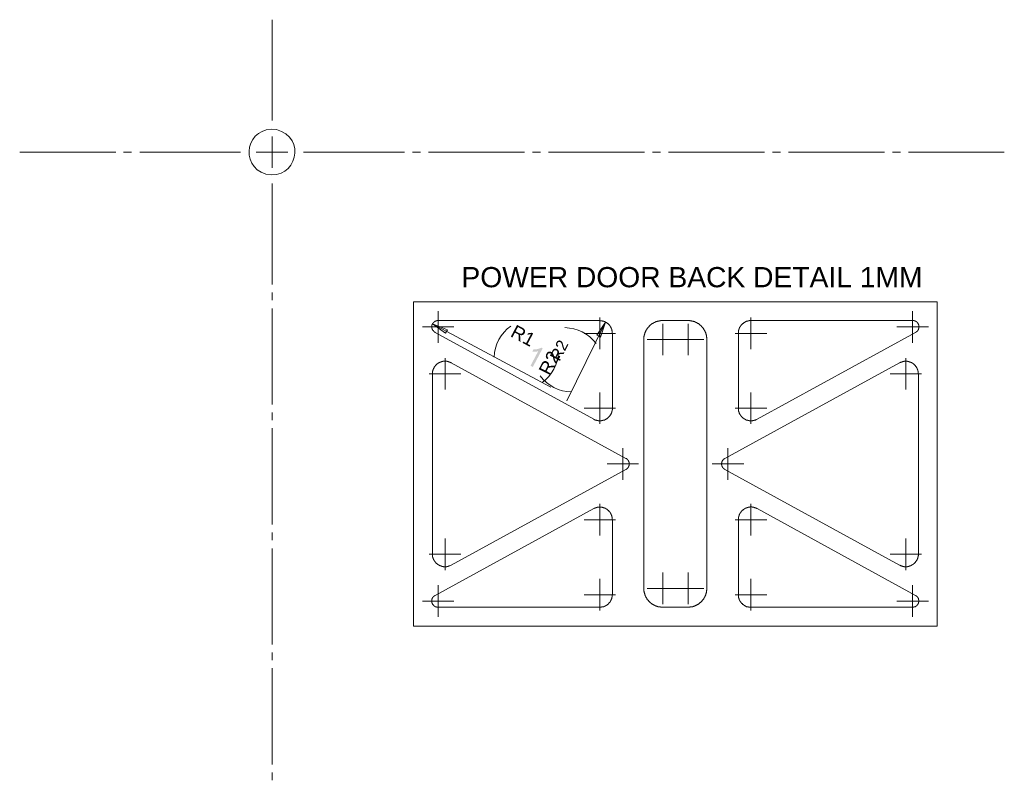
# Model space of a CAD drawing. Header units: millimetres. Extents: x 43 to 573, y 6 to 798.
# Tile 8 of 10: x 246 to 402, y 467 to 587. Entities that reach past the tile are written whole.
import ezdxf

# ---------------------------------------------------------------- set-up
doc = ezdxf.new("R2010")
doc.units = ezdxf.units.MM
doc.header["$MEASUREMENT"] = 0
doc.layers.get('0').update_dxf_attribs({"linetype": 'CONTINUOUS'})
doc.styles.add('Arial0', font='arial.ttf', dxfattribs={"height": 3.96})

msp = doc.modelspace()

# ---------------------------------------------------------------- hatches: boundary and pattern name
at = {"true_color": 0x000007}
h = msp.add_hatch(color=0, dxfattribs=at)
edge = h.paths.add_edge_path()
edge.add_line((326.99, 532.22), (326.63, 532.42))
edge.add_line((326.63, 532.42), (327.85, 534.72))
edge.add_spline(control_points=[(327.85, 534.72), (327.72, 534.68), (327.57, 534.65), (327.39, 534.65), (327.39, 534.65), (327.19, 534.65), (327.04, 534.65), (326.91, 534.67)], knot_values=[0, 0, 0, 0, 0.125, 0.125, 0.125, 0.125, 1, 1, 1, 1], degree=3, periodic=0)
edge.add_line((326.91, 534.67), (327.09, 535.02))
edge.add_spline(control_points=[(327.09, 535.02), (327.34, 535), (327.59, 535.03), (327.8, 535.08), (327.8, 535.08), (328.04, 535.13), (328.2, 535.21), (328.33, 535.3)], knot_values=[0, 0, 0, 0, 0.125, 0.125, 0.125, 0.125, 1, 1, 1, 1], degree=3, periodic=0)
edge.add_line((328.33, 535.3), (328.56, 535.18))
edge.add_line((328.56, 535.18), (326.99, 532.22))

# ---------------------------------------------------------------- linework, layer by layer
at = {"color": 0, "linetype": 'Continuous', "lineweight": 20, "true_color": 0x000007}
for p, q in [((308.06, 491.05), (308.06, 542.59)), ((391.22, 542.59), (308.06, 542.59)), ((311.96, 538.59), (311.96, 541.09)), ((387.3, 538.59), (387.3, 541.09)), ((391.22, 542.59), (391.22, 491.05)), ((337.65, 539.58), (311.96, 539.58)), ((337.65, 537.56), (337.65, 540.06)), ((351.64, 539.58), (347.64, 539.58)), ((361.64, 537.56), (361.64, 540.06)), ((387.3, 539.58), (361.64, 539.58)), ((311.96, 538.59), (309.46, 538.59)), ((311.08, 539.05), (329.85, 529)), ((311.08, 539.05), (313.15, 537.6)), ((313.45, 538.14), (311.08, 539.05)), ((311.96, 538.59), (311.96, 536.06)), ((311.96, 538.59), (314.46, 538.59)), ((313.15, 537.6), (313.45, 538.14)), ((338.55, 539.35), (332.4, 526.86)), ((338.55, 539.35), (337.17, 537.25)), ((337.73, 536.98), (338.55, 539.35)), ((347.64, 536.57), (347.64, 539.07)), ((351.64, 536.57), (351.64, 539.07)), ((387.3, 538.59), (384.8, 538.59)), ((387.3, 538.59), (387.3, 536.06)), ((387.3, 538.59), (389.81, 538.59)), ((311.5, 537.7), (336.67, 523.92)), ((337.65, 537.56), (335.15, 537.56)), ((337.17, 537.25), (337.73, 536.98)), ((337.65, 537.56), (337.65, 535.07)), ((337.65, 537.56), (340.14, 537.56)), ((339.63, 525.67), (339.63, 537.56)), ((344.63, 536.57), (344.63, 497.07)), ((347.64, 536.57), (345.14, 536.57)), ((347.64, 536.57), (347.64, 534.07)), ((347.64, 536.57), (350.13, 536.57)), ((351.64, 536.57), (349.14, 536.57)), ((351.64, 536.57), (351.64, 534.07)), ((351.64, 536.57), (354.14, 536.57)), ((354.63, 497.07), (354.63, 536.57)), ((361.64, 537.56), (359.15, 537.56)), ((359.64, 537.56), (359.64, 525.67)), ((361.64, 537.56), (361.64, 535.07)), ((361.64, 537.56), (364.14, 537.56)), ((362.6, 523.92), (387.79, 537.7)), ((313.07, 531.13), (313.07, 533.63)), ((386.22, 531.13), (386.22, 533.63)), ((341.78, 517.68), (314.01, 532.88)), ((385.25, 532.88), (357.49, 517.68)), ((313.07, 531.13), (310.55, 531.13)), ((311.05, 531.13), (311.05, 502.51)), ((313.07, 531.13), (313.07, 528.63)), ((313.07, 531.13), (315.56, 531.13)), ((386.22, 531.13), (383.73, 531.13)), ((386.22, 531.13), (386.22, 528.63)), ((386.22, 531.13), (388.72, 531.13)), ((388.22, 502.51), (388.22, 531.13)), ((337.65, 525.67), (337.65, 528.17)), ((361.64, 525.67), (361.64, 528.17)), ((337.65, 525.67), (335.15, 525.67)), ((337.65, 525.67), (337.65, 523.17)), ((337.65, 525.67), (340.14, 525.67)), ((361.64, 525.67), (359.15, 525.67)), ((361.64, 525.67), (361.64, 523.17)), ((361.64, 525.67), (364.14, 525.67)), ((341.3, 516.82), (341.3, 519.32)), ((357.96, 516.82), (357.96, 519.32)), ((341.3, 516.82), (338.8, 516.82)), ((341.3, 516.82), (341.3, 514.32)), ((341.3, 516.82), (343.8, 516.82)), ((357.96, 516.82), (355.46, 516.82)), ((357.96, 516.82), (357.96, 514.32)), ((357.96, 516.82), (360.49, 516.82)), ((314.01, 500.74), (341.78, 515.93)), ((357.49, 515.93), (385.25, 500.74)), ((337.65, 507.97), (337.65, 510.47)), ((361.64, 507.97), (361.64, 510.47)), ((336.67, 509.73), (311.5, 495.95)), ((387.79, 495.95), (362.6, 509.73)), ((337.65, 507.97), (335.15, 507.97)), ((337.65, 507.97), (337.65, 505.48)), ((337.65, 507.97), (340.14, 507.97)), ((339.63, 496.05), (339.63, 507.97)), ((361.64, 507.97), (359.15, 507.97)), ((359.64, 507.97), (359.64, 496.05)), ((361.64, 507.97), (361.64, 505.48)), ((361.64, 507.97), (364.14, 507.97)), ((313.07, 502.51), (313.07, 505.01)), ((386.22, 502.51), (386.22, 505.01)), ((313.07, 502.51), (310.55, 502.51)), ((313.07, 502.51), (313.07, 499.98)), ((313.07, 502.51), (315.56, 502.51)), ((386.22, 502.51), (383.73, 502.51)), ((386.22, 502.51), (386.22, 499.98)), ((386.22, 502.51), (388.72, 502.51)), ((347.64, 497.07), (347.64, 499.57)), ((351.64, 497.07), (351.64, 499.57)), ((311.96, 495.06), (311.96, 497.55)), ((337.65, 496.05), (337.65, 498.58)), ((361.64, 496.05), (361.64, 498.58)), ((387.3, 495.06), (387.3, 497.55)), ((337.65, 496.05), (335.15, 496.05)), ((337.65, 496.05), (337.65, 493.55)), ((337.65, 496.05), (340.14, 496.05)), ((347.64, 497.07), (345.14, 497.07)), ((347.64, 497.07), (347.64, 494.58)), ((347.64, 497.07), (350.13, 497.07)), ((351.64, 497.07), (349.14, 497.07)), ((351.64, 497.07), (351.64, 494.58)), ((351.64, 497.07), (354.14, 497.07)), ((361.64, 496.05), (359.15, 496.05)), ((361.64, 496.05), (361.64, 493.55)), ((361.64, 496.05), (364.14, 496.05)), ((311.96, 495.06), (309.46, 495.06)), ((310.97, 495.2), (310.95, 495.2)), ((311.96, 495.06), (311.96, 492.56)), ((311.96, 495.06), (314.46, 495.06)), ((387.3, 495.06), (384.8, 495.06)), ((387.3, 495.06), (387.3, 492.56)), ((387.3, 495.06), (389.81, 495.06)), ((311.81, 494.08), (311.81, 494.06)), ((311.96, 494.06), (337.65, 494.06)), ((347.64, 494.06), (351.64, 494.06)), ((361.64, 494.06), (387.3, 494.06)), ((387.3, 494.06), (387.3, 494.08)), ((308.06, 491.05), (391.22, 491.05))]:
    msp.add_line(p, q, dxfattribs=at)
for points in [[(285.58, 571.34), (285.58, 587.36)], [(285.58, 566.34), (285.58, 568.84)], [(285.59, 566.34), (285.59, 568.84)], [(260.75, 566.34), (245.5, 566.34)], [(263.28, 566.34), (262.01, 566.34)], [(280.58, 566.34), (264.56, 566.34)], [(285.58, 566.34), (283.08, 566.34)], [(285.59, 566.34), (283.1, 566.34)], [(285.58, 566.34), (285.58, 563.84)], [(285.58, 566.34), (288.08, 566.34)], [(285.59, 566.34), (285.59, 563.84)], [(285.59, 566.34), (288.09, 566.34)], [(290.59, 566.34), (306.6, 566.34)], [(307.87, 566.34), (309.15, 566.34)], [(310.42, 566.34), (325.65, 566.34)], [(326.93, 566.34), (328.2, 566.34)], [(329.47, 566.34), (344.71, 566.34)], [(345.98, 566.34), (347.25, 566.34)], [(348.53, 566.34), (363.76, 566.34)], [(365.04, 566.34), (366.31, 566.34)], [(367.58, 566.34), (382.82, 566.34)], [(384.09, 566.34), (385.36, 566.34)], [(386.64, 566.34), (401.87, 566.34)], [(285.58, 561.35), (285.58, 545.34)], [(285.58, 544.06), (285.58, 542.81)], [(285.58, 541.53), (285.58, 526.28)], [(311.74, 539.58), (311.74, 539.56), (311.66, 539.56), (311.66, 539.53), (311.59, 539.53), (311.59, 539.51), (311.56, 539.51), (311.53, 539.5), (311.51, 539.5), (311.5, 539.48), (311.48, 539.48), (311.45, 539.45), (311.43, 539.45), (311.41, 539.43), (311.38, 539.43), (311.38, 539.42), (311.36, 539.42), (311.36, 539.38), (311.35, 539.38), (311.33, 539.37), (311.3, 539.35), (311.28, 539.35), (311.28, 539.33), (311.26, 539.33), (311.26, 539.3), (311.23, 539.3), (311.23, 539.28), (311.21, 539.28), (311.21, 539.27), (311.2, 539.27), (311.2, 539.23), (311.18, 539.22), (311.15, 539.2), (311.15, 539.18), (311.13, 539.18), (311.13, 539.15), (311.12, 539.15), (311.12, 539.13), (311.08, 539.12), (311.08, 539.1), (311.07, 539.07), (311.07, 539.05), (311.05, 539.03), (311.05, 539), (311.03, 538.99), (311.03, 538.95), (311, 538.95), (311, 538.89), (310.98, 538.89), (310.98, 538.8), (310.97, 538.8)], [(338.89, 539.12), (338.87, 539.13), (338.85, 539.15), (338.82, 539.15), (338.8, 539.18), (338.8, 539.2), (338.79, 539.2), (338.74, 539.23), (338.72, 539.23), (338.7, 539.27), (338.67, 539.28), (338.65, 539.28), (338.64, 539.3), (338.6, 539.3), (338.59, 539.33), (338.57, 539.33), (338.55, 539.35), (338.52, 539.35), (338.51, 539.37), (338.49, 539.37), (338.47, 539.38), (338.44, 539.38), (338.42, 539.42), (338.37, 539.42), (338.36, 539.43), (338.34, 539.43), (338.32, 539.45), (338.27, 539.45), (338.26, 539.48), (338.21, 539.48), (338.19, 539.5), (338.12, 539.5), (338.11, 539.51), (338.04, 539.51), (338.03, 539.53), (337.91, 539.53), (337.89, 539.56), (337.81, 539.56)], [(347.34, 539.58), (347.29, 539.58), (347.25, 539.56), (347.14, 539.56), (347.11, 539.53), (347.04, 539.53), (346.99, 539.51), (346.94, 539.51), (346.89, 539.5), (346.84, 539.5), (346.82, 539.48), (346.79, 539.48), (346.74, 539.45), (346.73, 539.45), (346.68, 539.43), (346.64, 539.43), (346.61, 539.42), (346.58, 539.42), (346.53, 539.38), (346.51, 539.37), (346.46, 539.37), (346.44, 539.35), (346.41, 539.33), (346.36, 539.33), (346.35, 539.3), (346.3, 539.28), (346.28, 539.27), (346.23, 539.27), (346.21, 539.23), (346.16, 539.22), (346.15, 539.2), (346.11, 539.18), (346.06, 539.15), (346.05, 539.13), (346.01, 539.12), (345.98, 539.12), (345.96, 539.1)], [(353.29, 539.1), (353.26, 539.12), (353.23, 539.12), (353.19, 539.13), (353.18, 539.15), (353.14, 539.18), (353.09, 539.2), (353.08, 539.22), (353.03, 539.23), (353.01, 539.27), (352.96, 539.27), (352.94, 539.28), (352.89, 539.3), (352.88, 539.33), (352.85, 539.33), (352.8, 539.35), (352.78, 539.37), (352.73, 539.37), (352.71, 539.38), (352.66, 539.42), (352.63, 539.42), (352.61, 539.43), (352.56, 539.43), (352.51, 539.45), (352.5, 539.45), (352.46, 539.48), (352.42, 539.48), (352.4, 539.5), (352.35, 539.5), (352.32, 539.51), (352.25, 539.51), (352.2, 539.53), (352.13, 539.53), (352.1, 539.56), (351.99, 539.56), (351.95, 539.58), (351.9, 539.58)], [(361.46, 539.58), (361.36, 539.58), (361.35, 539.56), (361.25, 539.56), (361.23, 539.53), (361.13, 539.53), (361.12, 539.51), (361.08, 539.51), (361.05, 539.5), (361.02, 539.5), (360.98, 539.48), (360.93, 539.48), (360.9, 539.45), (360.88, 539.45), (360.87, 539.43), (360.83, 539.43), (360.82, 539.42), (360.8, 539.42), (360.78, 539.38), (360.75, 539.38), (360.73, 539.37), (360.72, 539.37), (360.7, 539.35), (360.67, 539.35), (360.65, 539.33), (360.64, 539.33), (360.6, 539.3), (360.59, 539.28), (360.57, 539.28), (360.55, 539.27), (360.52, 539.23), (360.5, 539.23), (360.49, 539.22), (360.45, 539.2), (360.44, 539.2), (360.4, 539.15), (360.37, 539.15), (360.35, 539.13), (360.34, 539.12), (360.3, 539.1), (360.27, 539.05), (360.22, 539), (360.21, 539), (360.21, 538.99), (360.19, 538.97), (360.14, 538.92), (360.11, 538.89), (360.06, 538.84), (360.06, 538.82), (360.04, 538.8), (360.02, 538.77), (360.02, 538.75), (359.99, 538.74), (359.97, 538.7), (359.97, 538.69), (359.96, 538.67), (359.92, 538.65), (359.92, 538.62), (359.91, 538.6), (359.89, 538.59), (359.89, 538.57), (359.87, 538.54), (359.87, 538.52), (359.84, 538.51), (359.84, 538.47), (359.83, 538.46), (359.83, 538.44), (359.81, 538.42), (359.81, 538.39), (359.78, 538.37), (359.78, 538.36), (359.76, 538.32), (359.76, 538.31), (359.74, 538.29), (359.74, 538.22), (359.73, 538.21), (359.73, 538.16), (359.69, 538.14), (359.69, 538.09), (359.68, 538.08), (359.68, 537.99), (359.66, 537.98), (359.66, 537.86), (359.64, 537.84), (359.64, 537.78)], [(388.31, 538.7), (388.31, 538.77), (388.27, 538.8), (388.27, 538.89), (388.26, 538.89), (388.26, 538.95), (388.24, 538.95), (388.24, 538.99), (388.22, 539), (388.22, 539.03), (388.19, 539.05), (388.19, 539.07), (388.17, 539.1), (388.17, 539.12), (388.16, 539.13), (388.16, 539.15), (388.12, 539.15), (388.12, 539.18), (388.11, 539.18), (388.11, 539.2), (388.09, 539.22), (388.09, 539.23), (388.08, 539.23), (388.08, 539.27), (388.04, 539.27), (388.04, 539.28), (388.03, 539.28), (388.03, 539.3), (388.01, 539.3), (388.01, 539.33), (387.98, 539.35), (387.96, 539.35), (387.96, 539.37), (387.94, 539.37), (387.94, 539.38), (387.93, 539.38), (387.93, 539.42), (387.89, 539.42), (387.88, 539.43), (387.86, 539.43), (387.86, 539.45), (387.83, 539.45), (387.81, 539.48), (387.79, 539.48), (387.78, 539.5), (387.74, 539.5), (387.73, 539.51), (387.69, 539.51), (387.69, 539.53), (387.65, 539.53), (387.65, 539.56), (387.58, 539.56), (387.56, 539.58), (387.5, 539.58), (387.48, 539.6)], [(310.97, 538.39), (310.98, 538.39), (310.98, 538.31), (311, 538.31), (311, 538.24), (311.03, 538.24), (311.03, 538.21), (311.05, 538.17), (311.05, 538.16), (311.07, 538.14), (311.07, 538.13), (311.08, 538.09), (311.08, 538.08), (311.12, 538.06), (311.12, 538.04), (311.13, 538.04), (311.13, 538.01), (311.15, 538.01), (311.15, 537.99), (311.2, 537.94), (311.2, 537.93), (311.21, 537.93), (311.21, 537.91), (311.23, 537.91), (311.23, 537.89), (311.26, 537.89), (311.26, 537.86), (311.28, 537.86), (311.28, 537.84), (311.3, 537.84), (311.33, 537.83), (311.35, 537.79), (311.36, 537.79), (311.36, 537.78), (311.38, 537.78), (311.38, 537.76), (311.41, 537.76), (311.43, 537.74), (311.45, 537.74), (311.48, 537.71), (311.5, 537.71)], [(339.08, 538.92), (339.08, 538.95), (339.05, 538.97), (339.02, 539), (339, 539.03), (338.97, 539.03)], [(339.63, 537.56), (339.61, 537.61), (339.61, 537.84), (339.58, 537.86), (339.58, 537.98), (339.56, 537.99), (339.56, 538.06), (339.55, 538.08), (339.55, 538.14), (339.53, 538.16), (339.53, 538.21), (339.5, 538.22), (339.5, 538.27), (339.48, 538.29), (339.48, 538.31), (339.46, 538.32), (339.46, 538.37), (339.43, 538.39), (339.43, 538.42), (339.41, 538.44), (339.41, 538.46), (339.4, 538.47), (339.4, 538.51), (339.38, 538.52), (339.38, 538.54), (339.35, 538.57), (339.35, 538.59), (339.33, 538.6), (339.33, 538.62), (339.32, 538.65), (339.28, 538.67), (339.28, 538.69), (339.25, 538.74), (339.25, 538.75), (339.23, 538.75), (339.2, 538.77), (339.2, 538.8), (339.18, 538.82), (339.17, 538.84)], [(345.1, 538.24), (345.09, 538.22), (345.09, 538.17), (345.07, 538.16), (345.06, 538.14), (345.02, 538.09), (345.01, 538.06), (344.99, 538.04), (344.96, 537.99), (344.94, 537.98), (344.94, 537.93), (344.92, 537.91), (344.91, 537.86), (344.87, 537.84), (344.87, 537.79), (344.86, 537.76), (344.84, 537.74), (344.84, 537.7), (344.82, 537.68), (344.79, 537.63), (344.79, 537.6), (344.77, 537.56), (344.77, 537.53), (344.76, 537.48), (344.76, 537.46), (344.72, 537.41), (344.72, 537.38), (344.71, 537.36), (344.71, 537.31), (344.69, 537.27), (344.69, 537.22), (344.67, 537.17), (344.67, 537.1), (344.64, 537.07), (344.64, 536.95), (344.63, 536.92), (344.63, 536.87)], [(345.7, 538.9), (345.68, 538.89), (345.67, 538.85), (345.62, 538.84), (345.6, 538.82), (345.58, 538.8), (345.55, 538.75), (345.52, 538.74), (345.49, 538.7), (345.47, 538.69), (345.45, 538.65), (345.4, 538.62), (345.39, 538.6), (345.37, 538.59), (345.35, 538.54), (345.32, 538.52), (345.3, 538.51)], [(353.94, 538.51), (353.92, 538.52), (353.9, 538.54), (353.87, 538.59), (353.85, 538.6), (353.84, 538.62), (353.79, 538.65), (353.77, 538.69), (353.76, 538.7), (353.72, 538.74), (353.69, 538.75), (353.67, 538.8), (353.64, 538.82), (353.62, 538.84), (353.57, 538.85), (353.54, 538.9)], [(354.63, 536.57), (354.62, 536.62), (354.62, 536.92), (354.6, 536.95), (354.6, 537.07), (354.58, 537.1), (354.58, 537.17), (354.55, 537.22), (354.55, 537.27), (354.53, 537.31), (354.53, 537.36), (354.52, 537.38), (354.52, 537.41), (354.48, 537.46), (354.48, 537.48), (354.47, 537.53), (354.47, 537.56), (354.45, 537.6), (354.45, 537.63), (354.43, 537.68), (354.4, 537.7), (354.4, 537.74), (354.38, 537.76), (354.37, 537.79), (354.37, 537.84), (354.35, 537.86), (354.32, 537.91), (354.3, 537.93), (354.3, 537.98), (354.28, 537.99), (354.25, 538.04), (354.23, 538.06), (354.2, 538.14), (354.17, 538.16), (354.15, 538.17), (354.15, 538.22), (354.14, 538.24)], [(387.79, 537.7), (387.79, 537.71), (387.81, 537.71), (387.83, 537.74), (387.86, 537.74), (387.86, 537.76), (387.88, 537.76), (387.88, 537.78), (387.89, 537.78), (387.93, 537.79), (387.94, 537.79), (387.94, 537.83), (387.96, 537.83), (387.96, 537.84), (387.98, 537.84), (387.98, 537.86), (388.01, 537.86), (388.01, 537.89), (388.03, 537.89), (388.04, 537.91), (388.04, 537.93), (388.08, 537.93), (388.08, 537.94), (388.09, 537.94), (388.09, 537.98), (388.11, 537.98), (388.11, 537.99), (388.12, 538.01), (388.12, 538.04), (388.16, 538.04), (388.16, 538.06), (388.17, 538.08), (388.17, 538.09), (388.19, 538.13), (388.19, 538.14), (388.22, 538.16), (388.22, 538.21), (388.24, 538.21), (388.24, 538.24), (388.26, 538.24), (388.26, 538.31), (388.27, 538.32), (388.27, 538.39), (388.31, 538.42), (388.31, 538.57)], [(312.95, 533.15), (312.87, 533.15), (312.85, 533.13), (312.72, 533.13), (312.7, 533.1), (312.62, 533.1), (312.59, 533.08), (312.54, 533.08), (312.5, 533.06), (312.47, 533.06), (312.42, 533.03), (312.39, 533.03), (312.36, 533.01), (312.34, 533.01), (312.32, 533), (312.29, 533), (312.27, 532.98), (312.24, 532.98), (312.21, 532.95), (312.19, 532.95), (312.17, 532.93), (312.14, 532.93), (312.11, 532.92), (312.09, 532.88), (312.06, 532.88), (312.04, 532.87), (312.02, 532.87), (312.01, 532.85), (311.98, 532.85), (311.96, 532.83), (311.96, 532.8), (311.94, 532.8), (311.91, 532.78), (311.89, 532.77), (311.88, 532.77), (311.86, 532.75), (311.83, 532.72), (311.81, 532.72), (311.79, 532.7), (311.76, 532.68), (311.74, 532.65), (311.73, 532.65), (311.73, 532.63), (311.71, 532.62), (311.66, 532.57), (311.64, 532.57), (311.61, 532.55), (311.61, 532.53), (311.58, 532.49), (311.56, 532.47), (311.53, 532.47), (311.53, 532.45), (311.51, 532.42), (311.5, 532.4), (311.48, 532.39), (311.48, 532.35), (311.45, 532.34), (311.43, 532.32), (311.43, 532.3), (311.41, 532.27), (311.38, 532.25), (311.38, 532.24), (311.36, 532.22), (311.35, 532.22), (311.35, 532.19), (311.33, 532.17), (311.33, 532.15), (311.3, 532.12), (311.3, 532.09), (311.26, 532.04), (311.26, 532.02), (311.23, 532.01), (311.23, 531.97), (311.21, 531.96), (311.21, 531.94), (311.2, 531.92), (311.2, 531.87), (311.18, 531.86), (311.18, 531.82), (311.15, 531.81), (311.15, 531.77), (311.13, 531.72), (311.13, 531.69), (311.12, 531.66), (311.12, 531.59), (311.08, 531.58), (311.08, 531.49), (311.07, 531.48), (311.07, 531.34), (311.05, 531.33), (311.05, 531.28)], [(314.01, 532.88), (313.98, 532.92), (313.94, 532.93), (313.93, 532.93), (313.91, 532.95), (313.88, 532.95), (313.86, 532.98), (313.84, 532.98), (313.83, 533), (313.78, 533), (313.76, 533.01), (313.73, 533.01), (313.71, 533.03), (313.68, 533.03), (313.63, 533.06), (313.6, 533.06), (313.56, 533.08), (313.5, 533.08), (313.48, 533.1), (313.4, 533.1), (313.38, 533.13), (313.25, 533.13), (313.23, 533.15)], [(386.07, 533.13), (385.96, 533.13), (385.93, 533.1), (385.83, 533.1), (385.81, 533.08), (385.74, 533.08), (385.71, 533.06), (385.66, 533.06), (385.63, 533.03), (385.59, 533.03), (385.58, 533.01), (385.53, 533.01), (385.51, 533), (385.48, 533), (385.46, 532.98), (385.43, 532.98), (385.4, 532.95), (385.38, 532.95), (385.36, 532.93), (385.33, 532.93), (385.31, 532.92), (385.3, 532.92), (385.28, 532.88), (385.25, 532.88)], [(387.48, 532.68), (387.45, 532.7), (387.43, 532.72), (387.41, 532.72), (387.4, 532.75), (387.4, 532.77), (387.36, 532.77), (387.33, 532.8), (387.3, 532.8), (387.28, 532.83), (387.26, 532.85), (387.25, 532.85), (387.22, 532.87), (387.2, 532.87), (387.18, 532.88), (387.17, 532.88), (387.13, 532.92), (387.12, 532.92), (387.1, 532.93), (387.07, 532.93), (387.05, 532.95), (387.03, 532.95), (387.02, 532.98), (386.97, 532.98), (386.95, 533), (386.92, 533), (386.9, 533.01), (386.87, 533.01), (386.83, 533.03), (386.8, 533.03), (386.77, 533.06), (386.72, 533.06), (386.69, 533.08), (386.64, 533.08), (386.6, 533.1), (386.5, 533.1), (386.49, 533.13)], [(387.66, 532.49), (387.66, 532.5), (387.65, 532.53), (387.6, 532.57), (387.58, 532.6), (387.56, 532.6)], [(388.22, 531.13), (388.19, 531.18), (388.19, 531.41), (388.17, 531.43), (388.17, 531.54), (388.16, 531.56), (388.16, 531.62), (388.12, 531.64), (388.12, 531.71), (388.11, 531.72), (388.11, 531.77), (388.09, 531.79), (388.09, 531.82), (388.08, 531.86), (388.08, 531.87), (388.04, 531.89), (388.04, 531.94), (388.03, 531.96), (388.03, 531.97), (388.01, 532.01), (388.01, 532.02), (387.98, 532.04), (387.98, 532.07), (387.96, 532.09), (387.96, 532.1), (387.94, 532.12), (387.94, 532.15), (387.93, 532.17), (387.93, 532.19), (387.88, 532.24), (387.88, 532.25), (387.83, 532.3), (387.83, 532.32), (387.81, 532.32), (387.79, 532.34), (387.79, 532.35), (387.78, 532.39), (387.74, 532.4)], [(339.4, 524.69), (339.4, 524.74), (339.41, 524.76), (339.41, 524.78), (339.43, 524.81), (339.43, 524.83), (339.46, 524.84), (339.46, 524.86), (339.48, 524.89), (339.48, 524.91), (339.5, 524.93), (339.5, 524.98), (339.53, 524.99), (339.53, 525.01), (339.55, 525.04), (339.55, 525.09), (339.56, 525.12), (339.56, 525.19), (339.58, 525.21), (339.58, 525.27), (339.61, 525.29), (339.61, 525.39), (339.63, 525.44), (339.63, 525.52)], [(359.64, 525.51), (359.64, 525.42), (359.66, 525.39), (359.66, 525.29), (359.68, 525.27), (359.68, 525.19), (359.69, 525.16), (359.69, 525.12), (359.73, 525.09), (359.73, 525.06), (359.74, 525.04), (359.74, 524.98), (359.76, 524.94), (359.76, 524.93), (359.78, 524.91), (359.78, 524.89), (359.81, 524.86), (359.81, 524.84), (359.83, 524.83), (359.83, 524.81), (359.84, 524.78), (359.84, 524.76), (359.87, 524.74), (359.87, 524.71), (359.89, 524.69), (359.89, 524.68), (359.91, 524.66), (359.92, 524.63), (359.92, 524.61), (359.96, 524.6), (359.97, 524.56), (359.97, 524.55), (359.99, 524.53), (360.02, 524.51), (360.02, 524.48), (360.04, 524.46), (360.06, 524.45), (360.06, 524.41), (360.07, 524.4), (360.11, 524.38), (360.12, 524.36), (360.14, 524.33), (360.17, 524.31), (360.21, 524.28), (360.21, 524.25), (360.22, 524.25), (360.26, 524.23), (360.29, 524.18), (360.3, 524.17), (360.34, 524.15), (360.35, 524.13), (360.37, 524.1), (360.4, 524.1), (360.42, 524.08), (360.44, 524.07), (360.45, 524.07), (360.5, 524.02), (360.52, 524.02), (360.55, 524), (360.57, 523.98), (360.59, 523.98), (360.6, 523.95), (360.64, 523.93), (360.65, 523.93), (360.67, 523.92), (360.7, 523.92), (360.72, 523.88), (360.73, 523.88), (360.75, 523.87), (360.78, 523.87), (360.8, 523.85), (360.82, 523.85), (360.83, 523.83), (360.87, 523.83), (360.88, 523.8), (360.9, 523.8), (360.93, 523.79), (360.98, 523.79), (361.02, 523.77), (361.05, 523.77), (361.08, 523.75), (361.12, 523.75), (361.13, 523.72), (361.23, 523.72), (361.25, 523.7), (361.35, 523.7), (361.36, 523.69), (361.61, 523.69), (361.64, 523.65), (361.66, 523.69), (361.76, 523.69)], [(285.58, 525.01), (285.58, 523.75)], [(336.67, 523.92), (336.69, 523.92), (336.7, 523.88), (336.74, 523.88), (336.75, 523.87), (336.77, 523.87), (336.79, 523.85), (336.82, 523.85), (336.83, 523.83), (336.85, 523.83), (336.88, 523.8), (336.92, 523.8), (336.93, 523.79), (336.97, 523.79), (336.98, 523.77), (337.05, 523.77), (337.07, 523.75), (337.13, 523.75), (337.15, 523.72), (337.22, 523.72), (337.23, 523.7), (337.35, 523.7), (337.38, 523.69), (337.5, 523.69)], [(337.79, 523.69), (337.89, 523.69), (337.91, 523.7), (338.03, 523.7), (338.04, 523.72), (338.11, 523.72), (338.12, 523.75), (338.19, 523.75), (338.21, 523.77), (338.26, 523.77), (338.27, 523.79), (338.32, 523.79), (338.34, 523.8), (338.36, 523.8), (338.41, 523.83), (338.42, 523.83), (338.44, 523.85), (338.47, 523.85), (338.49, 523.87), (338.51, 523.87), (338.52, 523.88), (338.55, 523.88), (338.57, 523.92), (338.59, 523.92), (338.6, 523.93), (338.64, 523.93), (338.65, 523.95), (338.67, 523.98), (338.7, 523.98), (338.72, 524), (338.74, 524), (338.79, 524.03), (338.8, 524.03), (338.82, 524.07), (338.87, 524.1), (338.89, 524.1), (338.89, 524.13), (338.9, 524.15), (338.94, 524.15), (338.97, 524.18), (339.02, 524.23), (339.03, 524.23), (339.03, 524.25), (339.05, 524.28), (339.1, 524.31), (339.12, 524.33), (339.13, 524.36), (339.17, 524.38), (339.18, 524.4), (339.18, 524.41), (339.2, 524.45), (339.23, 524.46), (339.25, 524.48), (339.25, 524.51), (339.28, 524.55), (339.28, 524.56), (339.32, 524.6), (339.33, 524.6)], [(285.58, 522.48), (285.58, 507.23)], [(361.88, 523.69), (361.89, 523.69), (361.93, 523.7), (362.02, 523.7), (362.04, 523.72), (362.14, 523.72), (362.16, 523.75), (362.19, 523.75), (362.22, 523.77), (362.26, 523.77), (362.29, 523.79), (362.34, 523.79), (362.37, 523.8)], [(342.29, 516.95), (342.29, 517), (342.28, 517.04), (342.28, 517.12), (342.26, 517.12), (342.26, 517.19), (342.23, 517.19), (342.23, 517.22), (342.21, 517.25), (342.21, 517.27), (342.19, 517.28), (342.19, 517.3), (342.18, 517.33), (342.18, 517.35), (342.14, 517.37), (342.14, 517.4), (342.13, 517.4), (342.13, 517.42), (342.11, 517.42), (342.11, 517.43), (342.08, 517.45), (342.08, 517.48), (342.06, 517.48), (342.06, 517.5), (342.04, 517.5), (342.04, 517.52), (342.03, 517.52), (342.03, 517.53), (342, 517.53), (342, 517.57), (341.98, 517.58), (341.96, 517.58), (341.96, 517.6), (341.93, 517.6), (341.93, 517.63), (341.91, 517.63), (341.91, 517.65), (341.9, 517.65), (341.88, 517.67), (341.85, 517.67), (341.85, 517.68), (341.83, 517.68), (341.81, 517.71), (341.78, 517.71)], [(357.49, 517.68), (357.46, 517.68), (357.46, 517.67), (357.43, 517.67), (357.41, 517.65), (357.39, 517.65), (357.39, 517.63), (357.38, 517.63), (357.34, 517.6), (357.33, 517.6), (357.33, 517.58), (357.31, 517.58), (357.31, 517.57), (357.28, 517.57), (357.26, 517.53), (357.26, 517.52), (357.24, 517.52), (357.23, 517.5), (357.23, 517.48), (357.2, 517.48), (357.2, 517.45), (357.18, 517.45), (357.18, 517.43), (357.16, 517.43), (357.16, 517.42), (357.13, 517.4), (357.13, 517.37), (357.11, 517.37), (357.11, 517.33), (357.1, 517.33), (357.1, 517.3), (357.08, 517.28), (357.08, 517.27), (357.05, 517.25), (357.05, 517.22), (357.03, 517.2), (357.03, 517.15), (357.01, 517.15), (357.01, 517.1), (357, 517.07), (357, 516.99), (356.96, 516.97), (356.96, 516.89)], [(341.78, 515.93), (341.78, 515.95), (341.81, 515.95), (341.83, 515.98), (341.85, 515.98), (341.85, 515.99), (341.88, 515.99), (341.88, 516.01), (341.9, 516.01), (341.91, 516.04), (341.93, 516.04), (341.93, 516.06), (341.96, 516.06), (341.96, 516.08), (341.98, 516.08), (341.98, 516.09), (342, 516.09), (342, 516.13), (342.03, 516.13), (342.04, 516.14), (342.04, 516.16), (342.06, 516.16), (342.06, 516.19), (342.08, 516.19), (342.08, 516.21), (342.11, 516.21), (342.11, 516.23), (342.13, 516.24), (342.13, 516.28), (342.14, 516.28), (342.14, 516.29), (342.18, 516.31), (342.18, 516.34), (342.19, 516.36), (342.19, 516.38), (342.21, 516.39), (342.21, 516.44), (342.23, 516.44), (342.23, 516.47), (342.26, 516.47), (342.26, 516.54), (342.28, 516.57), (342.28, 516.62), (342.29, 516.66), (342.29, 516.81)], [(356.96, 516.74), (356.96, 516.69), (357, 516.67), (357, 516.59), (357.01, 516.59), (357.01, 516.52), (357.03, 516.51), (357.03, 516.46), (357.05, 516.46), (357.05, 516.42), (357.08, 516.39), (357.08, 516.38), (357.1, 516.36), (357.1, 516.34), (357.11, 516.34), (357.11, 516.31), (357.13, 516.29), (357.13, 516.28), (357.16, 516.28), (357.16, 516.24), (357.18, 516.23), (357.18, 516.21), (357.2, 516.21), (357.2, 516.19), (357.23, 516.19), (357.23, 516.16), (357.24, 516.14), (357.26, 516.14), (357.26, 516.13), (357.28, 516.09), (357.31, 516.09), (357.31, 516.08), (357.33, 516.08), (357.33, 516.06), (357.34, 516.06), (357.34, 516.04), (357.38, 516.04), (357.39, 516.01), (357.41, 516.01), (357.41, 515.99), (357.46, 515.99), (357.46, 515.98), (357.48, 515.98), (357.49, 515.95)], [(337.5, 509.96), (337.36, 509.96), (337.35, 509.94), (337.23, 509.94), (337.22, 509.92), (337.15, 509.92), (337.13, 509.89), (337.07, 509.89), (337.05, 509.87), (337, 509.87), (336.98, 509.86), (336.93, 509.86), (336.92, 509.84), (336.9, 509.84), (336.88, 509.81), (336.83, 509.81), (336.82, 509.79), (336.79, 509.79), (336.77, 509.78), (336.75, 509.78), (336.74, 509.74), (336.7, 509.74), (336.69, 509.73), (336.67, 509.73)], [(338.89, 509.51), (338.87, 509.54), (338.85, 509.56), (338.82, 509.56), (338.8, 509.58), (338.8, 509.59), (338.79, 509.59), (338.74, 509.64), (338.72, 509.64), (338.7, 509.66), (338.67, 509.69), (338.65, 509.69), (338.64, 509.71), (338.6, 509.71), (338.59, 509.73), (338.57, 509.73), (338.55, 509.74), (338.52, 509.74), (338.51, 509.78), (338.49, 509.78), (338.47, 509.79), (338.44, 509.79), (338.42, 509.81), (338.37, 509.81), (338.36, 509.84), (338.34, 509.84), (338.32, 509.86), (338.27, 509.86), (338.26, 509.87), (338.21, 509.87), (338.19, 509.89), (338.12, 509.89), (338.11, 509.92), (338.04, 509.92), (338.03, 509.94), (337.91, 509.94), (337.89, 509.96)], [(361.55, 509.99), (361.46, 509.99), (361.43, 509.96), (361.31, 509.96), (361.28, 509.94), (361.2, 509.94), (361.18, 509.92), (361.12, 509.92), (361.1, 509.89), (361.05, 509.89), (361.02, 509.87), (360.97, 509.87), (360.95, 509.86), (360.93, 509.86), (360.9, 509.84), (360.88, 509.84), (360.87, 509.81), (360.82, 509.81), (360.8, 509.79), (360.78, 509.79), (360.75, 509.78), (360.73, 509.78), (360.7, 509.74), (360.67, 509.73), (360.65, 509.73), (360.64, 509.71), (360.6, 509.71), (360.59, 509.69), (360.57, 509.69), (360.55, 509.66), (360.55, 509.64), (360.52, 509.64), (360.5, 509.63), (360.49, 509.59), (360.45, 509.59), (360.44, 509.58), (360.42, 509.56), (360.4, 509.56), (360.34, 509.49), (360.3, 509.49), (360.3, 509.48), (360.29, 509.46), (360.26, 509.41), (360.22, 509.41), (360.21, 509.4), (360.21, 509.36), (360.17, 509.33), (360.14, 509.31), (360.12, 509.31), (360.12, 509.28), (360.11, 509.26), (360.07, 509.25), (360.06, 509.21), (360.06, 509.2), (360.04, 509.18), (360.02, 509.16), (360.02, 509.13), (359.99, 509.11), (359.97, 509.1), (359.97, 509.06), (359.96, 509.05), (359.92, 509.05), (359.92, 509.03), (359.91, 509.01), (359.91, 508.98), (359.89, 508.97), (359.89, 508.93), (359.87, 508.9), (359.84, 508.88), (359.84, 508.87), (359.83, 508.83), (359.83, 508.82), (359.81, 508.8), (359.81, 508.78), (359.78, 508.75), (359.78, 508.72), (359.76, 508.68), (359.76, 508.67), (359.74, 508.65), (359.74, 508.6), (359.73, 508.57), (359.73, 508.52), (359.69, 508.5), (359.69, 508.44), (359.68, 508.42), (359.68, 508.34), (359.66, 508.3), (359.66, 508.19), (359.64, 508.15), (359.64, 508.12)], [(362.6, 509.73), (362.55, 509.74), (362.54, 509.78), (362.52, 509.78), (362.49, 509.79), (362.47, 509.79), (362.46, 509.81), (362.42, 509.81), (362.41, 509.84), (362.37, 509.84), (362.34, 509.86), (362.32, 509.86), (362.31, 509.87), (362.26, 509.87), (362.22, 509.89), (362.17, 509.89), (362.16, 509.92), (362.09, 509.92), (362.07, 509.94), (361.99, 509.94), (361.96, 509.96), (361.84, 509.96), (361.81, 509.99)], [(339.08, 509.33), (339.08, 509.35), (339.05, 509.36), (339.02, 509.41), (339, 509.43), (338.97, 509.43)], [(339.63, 507.97), (339.61, 508.01), (339.61, 508.25), (339.58, 508.27), (339.58, 508.37), (339.56, 508.4), (339.56, 508.45), (339.55, 508.49), (339.55, 508.54), (339.53, 508.57), (339.53, 508.6), (339.5, 508.63), (339.5, 508.67), (339.48, 508.68), (339.48, 508.72), (339.46, 508.73), (339.46, 508.78), (339.43, 508.8), (339.43, 508.82), (339.41, 508.83), (339.41, 508.87), (339.4, 508.88), (339.4, 508.9), (339.38, 508.93), (339.38, 508.95), (339.35, 508.97), (339.35, 508.98), (339.33, 509.01), (339.33, 509.03), (339.32, 509.05), (339.28, 509.06), (339.28, 509.1), (339.25, 509.13), (339.25, 509.16), (339.23, 509.16), (339.2, 509.18), (339.2, 509.2), (339.18, 509.21), (339.17, 509.25)], [(285.58, 505.96), (285.58, 504.7)], [(285.58, 503.42), (285.58, 488.17)], [(311.05, 502.33), (311.05, 502.25), (311.07, 502.23), (311.07, 502.13), (311.08, 502.1), (311.08, 502.02), (311.12, 502), (311.12, 501.95), (311.13, 501.94), (311.13, 501.9), (311.15, 501.87), (311.15, 501.8), (311.18, 501.79), (311.18, 501.77), (311.2, 501.75), (311.2, 501.72), (311.21, 501.7), (311.21, 501.69), (311.23, 501.65), (311.23, 501.64), (311.26, 501.62), (311.26, 501.61), (311.28, 501.57), (311.28, 501.56), (311.3, 501.54), (311.3, 501.52), (311.35, 501.47), (311.35, 501.46), (311.36, 501.42), (311.38, 501.41), (311.38, 501.39), (311.41, 501.37), (311.43, 501.34), (311.43, 501.32), (311.45, 501.31), (311.48, 501.27), (311.48, 501.26), (311.5, 501.24), (311.51, 501.22), (311.53, 501.19), (311.56, 501.18), (311.58, 501.16), (311.59, 501.13), (311.61, 501.11), (311.61, 501.09), (311.64, 501.09), (311.66, 501.08), (311.68, 501.04), (311.71, 501.03), (311.74, 500.99), (311.76, 500.96), (311.79, 500.94), (311.81, 500.94), (311.86, 500.89), (311.88, 500.89), (311.89, 500.88), (311.91, 500.86), (311.94, 500.86), (311.96, 500.84), (311.98, 500.81), (312.01, 500.81), (312.02, 500.79), (312.04, 500.78), (312.06, 500.78), (312.09, 500.74), (312.11, 500.74), (312.12, 500.73), (312.14, 500.73), (312.17, 500.71), (312.19, 500.71), (312.21, 500.7), (312.24, 500.7), (312.26, 500.66), (312.27, 500.66), (312.29, 500.65), (312.32, 500.65), (312.34, 500.63), (312.41, 500.63), (312.42, 500.6), (312.47, 500.6), (312.49, 500.58), (312.54, 500.58), (312.55, 500.56), (312.64, 500.56), (312.65, 500.55), (312.77, 500.55), (312.79, 500.51), (313.02, 500.51), (313.07, 500.5), (313.08, 500.51), (313.17, 500.51)], [(387.98, 501.54), (387.98, 501.57), (388.01, 501.61), (388.01, 501.62), (388.03, 501.64), (388.03, 501.65), (388.04, 501.69), (388.04, 501.7), (388.08, 501.72), (388.08, 501.75), (388.09, 501.77), (388.09, 501.8), (388.11, 501.84), (388.11, 501.85), (388.12, 501.87), (388.12, 501.94), (388.16, 501.95), (388.16, 502.02), (388.17, 502.05), (388.17, 502.1), (388.19, 502.13), (388.19, 502.23), (388.22, 502.28), (388.22, 502.37)], [(313.3, 500.51), (313.32, 500.51), (313.33, 500.55), (313.45, 500.55), (313.46, 500.56), (313.55, 500.56), (313.56, 500.58), (313.61, 500.58), (313.63, 500.6), (313.68, 500.6), (313.7, 500.63), (313.76, 500.63), (313.78, 500.65)], [(385.25, 500.74), (385.28, 500.74), (385.3, 500.73), (385.31, 500.73), (385.33, 500.71), (385.36, 500.71), (385.38, 500.7), (385.4, 500.7), (385.43, 500.66), (385.45, 500.66), (385.46, 500.65), (385.51, 500.65), (385.53, 500.63), (385.54, 500.63), (385.58, 500.6), (385.63, 500.6), (385.66, 500.58), (385.71, 500.58), (385.74, 500.56), (385.81, 500.56), (385.83, 500.55), (385.93, 500.55), (385.97, 500.51), (386.07, 500.51)], [(386.37, 500.51), (386.49, 500.51), (386.5, 500.55), (386.6, 500.55), (386.64, 500.56), (386.69, 500.56), (386.72, 500.58), (386.77, 500.58), (386.8, 500.6), (386.83, 500.6), (386.87, 500.63), (386.9, 500.63), (386.92, 500.65), (386.95, 500.65), (386.98, 500.66), (387.02, 500.66), (387.03, 500.7), (387.05, 500.7), (387.07, 500.71), (387.1, 500.71), (387.12, 500.73), (387.13, 500.73), (387.17, 500.74), (387.18, 500.74), (387.2, 500.78), (387.22, 500.78), (387.26, 500.81), (387.28, 500.81), (387.3, 500.84), (387.33, 500.84), (387.36, 500.88), (387.4, 500.88), (387.41, 500.89), (387.43, 500.93), (387.45, 500.94), (387.48, 500.94), (387.48, 500.96), (387.5, 500.99), (387.51, 500.99), (387.58, 501.04), (387.6, 501.08), (387.63, 501.08), (387.63, 501.09), (387.66, 501.13), (387.69, 501.16), (387.71, 501.18), (387.78, 501.24), (387.78, 501.26), (387.79, 501.27), (387.81, 501.31), (387.83, 501.32), (387.83, 501.34), (387.88, 501.39), (387.88, 501.41), (387.89, 501.42), (387.93, 501.42)], [(311.5, 495.95), (311.45, 495.95), (311.43, 495.93), (311.41, 495.93), (311.41, 495.9), (311.38, 495.9), (311.38, 495.88), (311.36, 495.88), (311.35, 495.87), (311.33, 495.87), (311.33, 495.83), (311.3, 495.83), (311.28, 495.82), (311.26, 495.8), (311.23, 495.78), (311.21, 495.75), (311.2, 495.73), (311.18, 495.72), (311.18, 495.7), (311.15, 495.7), (311.15, 495.67), (311.13, 495.67), (311.13, 495.65), (311.12, 495.63), (311.12, 495.6), (311.08, 495.6), (311.08, 495.58), (311.07, 495.57), (311.07, 495.55), (311.05, 495.52), (311.05, 495.5), (311.03, 495.49), (311.03, 495.44), (311, 495.44), (311, 495.4), (310.98, 495.37), (310.98, 495.3), (310.97, 495.3)], [(339.17, 494.81), (339.18, 494.82), (339.2, 494.84), (339.2, 494.87), (339.23, 494.89), (339.25, 494.89), (339.25, 494.91), (339.28, 494.96), (339.28, 494.97), (339.32, 494.99), (339.33, 495.02), (339.33, 495.04), (339.35, 495.06), (339.35, 495.07), (339.38, 495.1), (339.38, 495.12), (339.4, 495.14), (339.4, 495.17), (339.41, 495.19), (339.41, 495.2), (339.43, 495.22), (339.43, 495.25), (339.46, 495.27), (339.46, 495.3), (339.48, 495.34), (339.48, 495.35), (339.5, 495.37), (339.5, 495.42), (339.53, 495.44), (339.53, 495.49), (339.55, 495.5), (339.55, 495.57), (339.56, 495.58), (339.56, 495.65), (339.58, 495.67), (339.58, 495.78), (339.61, 495.8), (339.61, 496.03), (339.63, 496.05)], [(344.63, 496.79), (344.63, 496.76), (344.64, 496.71), (344.64, 496.61), (344.67, 496.56), (344.67, 496.49), (344.69, 496.46), (344.69, 496.39), (344.71, 496.35), (344.71, 496.31), (344.72, 496.28), (344.72, 496.25), (344.76, 496.2), (344.76, 496.18), (344.77, 496.13), (344.77, 496.1), (344.79, 496.08), (344.79, 496.03), (344.82, 495.98), (344.84, 495.96), (344.84, 495.93), (344.86, 495.9), (344.87, 495.87), (344.87, 495.82), (344.91, 495.8), (344.92, 495.75), (344.94, 495.73), (344.94, 495.7), (344.96, 495.67), (344.99, 495.63), (345.01, 495.6), (345.02, 495.57), (345.06, 495.52), (345.09, 495.49), (345.09, 495.44), (345.1, 495.42)], [(354.14, 495.42), (354.15, 495.44), (354.15, 495.49), (354.17, 495.5), (354.2, 495.52), (354.23, 495.6), (354.25, 495.63), (354.28, 495.67), (354.3, 495.7), (354.3, 495.73), (354.32, 495.75), (354.35, 495.8), (354.37, 495.82), (354.37, 495.87), (354.38, 495.9), (354.4, 495.93), (354.4, 495.96), (354.43, 495.98), (354.45, 496.03), (354.45, 496.08), (354.47, 496.1), (354.47, 496.13), (354.48, 496.18), (354.48, 496.2), (354.52, 496.25), (354.52, 496.28), (354.53, 496.31), (354.53, 496.35), (354.55, 496.39), (354.55, 496.46), (354.58, 496.49), (354.58, 496.56), (354.6, 496.61), (354.6, 496.71), (354.62, 496.76), (354.62, 497.04), (354.63, 497.07)], [(359.64, 495.88), (359.64, 495.8), (359.66, 495.78), (359.66, 495.67), (359.68, 495.65), (359.68, 495.57), (359.69, 495.55), (359.69, 495.5), (359.73, 495.49), (359.73, 495.44), (359.74, 495.42), (359.74, 495.35), (359.76, 495.34), (359.76, 495.3), (359.78, 495.29), (359.78, 495.27), (359.81, 495.25), (359.81, 495.22), (359.83, 495.2), (359.83, 495.19), (359.84, 495.17), (359.84, 495.14), (359.87, 495.12), (359.87, 495.1), (359.89, 495.07), (359.89, 495.06), (359.91, 495.04), (359.92, 495.02), (359.92, 494.99), (359.96, 494.97), (359.97, 494.96), (359.97, 494.92), (359.99, 494.91), (360.02, 494.89), (360.02, 494.87), (360.04, 494.84), (360.06, 494.82), (360.06, 494.81), (360.07, 494.77), (360.11, 494.76), (360.12, 494.74), (360.14, 494.72), (360.17, 494.69), (360.19, 494.67), (360.21, 494.66), (360.21, 494.64), (360.22, 494.64), (360.27, 494.59), (360.3, 494.54), (360.34, 494.53), (360.35, 494.51), (360.37, 494.49), (360.4, 494.49), (360.44, 494.44), (360.45, 494.44), (360.49, 494.43), (360.5, 494.39), (360.52, 494.39), (360.55, 494.38), (360.57, 494.36), (360.59, 494.36), (360.6, 494.34), (360.64, 494.31), (360.65, 494.31), (360.67, 494.29), (360.7, 494.29), (360.72, 494.28), (360.73, 494.28), (360.75, 494.24), (360.78, 494.24), (360.8, 494.23), (360.82, 494.23), (360.83, 494.21), (360.87, 494.21), (360.88, 494.2), (360.9, 494.2), (360.93, 494.16), (360.98, 494.16), (361.02, 494.15), (361.05, 494.15), (361.08, 494.13), (361.12, 494.13), (361.13, 494.11), (361.23, 494.11), (361.25, 494.08), (361.35, 494.08), (361.36, 494.06), (361.61, 494.06), (361.64, 494.05)], [(388.27, 495.27), (388.26, 495.27), (388.26, 495.35), (388.24, 495.35), (388.24, 495.42), (388.22, 495.42), (388.22, 495.45), (388.19, 495.49), (388.19, 495.5), (388.17, 495.52), (388.17, 495.55), (388.16, 495.57), (388.16, 495.58), (388.12, 495.6), (388.12, 495.63), (388.11, 495.63), (388.11, 495.65), (388.09, 495.65), (388.09, 495.67), (388.08, 495.7), (388.04, 495.72), (388.04, 495.73), (388.03, 495.73), (388.03, 495.75), (388.01, 495.75), (388.01, 495.78), (387.98, 495.78), (387.98, 495.8), (387.96, 495.8), (387.96, 495.82), (387.94, 495.82), (387.93, 495.83), (387.89, 495.87), (387.88, 495.87), (387.88, 495.88), (387.86, 495.88), (387.86, 495.9), (387.83, 495.9), (387.81, 495.93), (387.79, 495.93), (387.78, 495.95)], [(310.95, 495.02), (310.95, 494.96), (310.97, 494.92)], [(310.97, 494.82), (310.98, 494.82), (310.98, 494.76), (311, 494.74), (311, 494.69), (311.03, 494.69), (311.03, 494.66), (311.05, 494.64), (311.05, 494.61), (311.07, 494.59), (311.07, 494.58), (311.08, 494.54), (311.08, 494.53), (311.12, 494.53), (311.12, 494.51), (311.13, 494.51), (311.13, 494.49), (311.15, 494.46), (311.15, 494.44), (311.18, 494.44), (311.18, 494.43), (311.2, 494.39), (311.21, 494.38), (311.23, 494.36), (311.26, 494.34), (311.28, 494.31), (311.3, 494.29), (311.33, 494.29), (311.33, 494.28), (311.35, 494.28), (311.35, 494.24), (311.36, 494.24), (311.38, 494.23), (311.41, 494.23), (311.41, 494.21), (311.43, 494.21), (311.45, 494.2), (311.48, 494.2), (311.5, 494.16), (311.51, 494.16), (311.53, 494.15), (311.58, 494.15), (311.58, 494.13), (311.61, 494.13), (311.64, 494.11), (311.71, 494.11), (311.71, 494.08)], [(337.65, 494.06), (337.66, 494.08), (337.89, 494.08), (337.91, 494.11), (338.03, 494.11), (338.04, 494.13), (338.11, 494.13), (338.12, 494.15), (338.19, 494.15), (338.21, 494.16), (338.26, 494.16), (338.27, 494.2), (338.32, 494.2), (338.34, 494.21), (338.36, 494.21), (338.37, 494.23), (338.42, 494.23), (338.44, 494.24), (338.47, 494.24), (338.49, 494.28), (338.51, 494.28), (338.52, 494.29), (338.55, 494.29), (338.57, 494.31), (338.59, 494.31), (338.6, 494.34), (338.64, 494.34), (338.65, 494.36), (338.67, 494.36), (338.7, 494.38), (338.72, 494.39), (338.74, 494.39), (338.79, 494.44), (338.8, 494.44), (338.8, 494.46), (338.82, 494.49), (338.85, 494.49), (338.87, 494.51), (338.89, 494.53)], [(338.97, 494.61), (339, 494.61), (339.02, 494.64), (339.05, 494.67), (339.08, 494.69), (339.08, 494.72)], [(345.3, 495.17), (345.35, 495.12), (345.37, 495.07), (345.39, 495.06), (345.4, 495.04), (345.45, 495.02), (345.47, 494.97), (345.49, 494.96), (345.52, 494.92), (345.55, 494.91), (345.58, 494.87), (345.62, 494.82), (345.67, 494.81), (345.68, 494.77), (345.7, 494.76)], [(345.96, 494.58), (345.98, 494.54), (346.01, 494.54), (346.05, 494.53), (346.06, 494.51), (346.11, 494.49), (346.15, 494.46), (346.16, 494.44), (346.21, 494.43), (346.23, 494.39), (346.28, 494.39), (346.3, 494.38), (346.35, 494.36), (346.36, 494.34), (346.41, 494.34), (346.44, 494.31), (346.46, 494.29), (346.51, 494.29), (346.53, 494.28), (346.58, 494.24), (346.61, 494.24), (346.64, 494.23), (346.68, 494.23), (346.73, 494.21), (346.74, 494.21), (346.79, 494.2), (346.82, 494.2), (346.84, 494.16), (346.89, 494.16), (346.94, 494.15), (346.99, 494.15), (347.04, 494.13), (347.11, 494.13), (347.14, 494.11), (347.25, 494.11), (347.29, 494.08), (347.59, 494.08), (347.64, 494.06)], [(351.64, 494.06), (351.65, 494.08), (351.95, 494.08), (351.99, 494.11), (352.1, 494.11), (352.13, 494.13), (352.2, 494.13), (352.25, 494.15), (352.32, 494.15), (352.35, 494.16), (352.4, 494.16), (352.42, 494.2), (352.46, 494.2), (352.5, 494.21), (352.51, 494.21), (352.56, 494.23), (352.61, 494.23), (352.63, 494.24), (352.66, 494.24), (352.71, 494.28), (352.73, 494.29), (352.78, 494.29), (352.8, 494.31), (352.85, 494.34), (352.88, 494.34), (352.89, 494.36), (352.94, 494.38), (352.96, 494.39), (353.01, 494.39), (353.03, 494.43), (353.08, 494.44), (353.09, 494.46), (353.14, 494.49), (353.18, 494.51), (353.19, 494.53), (353.23, 494.54), (353.26, 494.54), (353.29, 494.58)], [(353.54, 494.76), (353.57, 494.81), (353.62, 494.82), (353.64, 494.84), (353.67, 494.87), (353.69, 494.91), (353.72, 494.92), (353.76, 494.96), (353.77, 494.97), (353.79, 495.02), (353.84, 495.04), (353.85, 495.06), (353.87, 495.07), (353.9, 495.12), (353.94, 495.17)], [(387.5, 494.08), (387.5, 494.11), (387.58, 494.11), (387.58, 494.13), (387.65, 494.13), (387.65, 494.15), (387.69, 494.15), (387.71, 494.16), (387.73, 494.16), (387.74, 494.2), (387.78, 494.2), (387.79, 494.21), (387.81, 494.21), (387.83, 494.23), (387.86, 494.23), (387.86, 494.24), (387.88, 494.24), (387.88, 494.28), (387.89, 494.28), (387.94, 494.31), (387.96, 494.31), (387.96, 494.34), (387.98, 494.34), (387.98, 494.36), (388.01, 494.36), (388.01, 494.38), (388.03, 494.38), (388.03, 494.39), (388.04, 494.39), (388.04, 494.43), (388.08, 494.44), (388.09, 494.46), (388.09, 494.49), (388.11, 494.49), (388.11, 494.51), (388.12, 494.51), (388.12, 494.53), (388.16, 494.54), (388.16, 494.58), (388.17, 494.59), (388.17, 494.61), (388.19, 494.64), (388.19, 494.66), (388.22, 494.67), (388.22, 494.72), (388.24, 494.72), (388.24, 494.77), (388.26, 494.77), (388.26, 494.87), (388.27, 494.87)], [(388.27, 495.06), (388.31, 495.06), (388.27, 495.07), (388.27, 495.17)], [(285.58, 486.9), (285.58, 485.64)], [(285.58, 484.37), (285.58, 469.12)], [(285.58, 467.85), (285.58, 466.59)]]:
    msp.add_lwpolyline(points, dxfattribs=at)
for points in [[(286.26, 569.91), (281.57, 570.61), (280.2, 564.19), (284.6, 562.82), (284.6, 562.82), (289.53, 561.76), (291.14, 568.72), (286.26, 569.91)], [(386.49, 533.13), (386.44, 533.13), (386.39, 533.13), (386.34, 533.13), (386.34, 533.13), (386.24, 533.13), (386.16, 533.13), (386.07, 533.13)], [(337.89, 509.96), (337.84, 509.96), (337.79, 509.96), (337.74, 509.96), (337.74, 509.96), (337.66, 509.96), (337.58, 509.96), (337.5, 509.96)]]:
    msp.add_open_spline(points, degree=3, knots=[0, 0, 0, 0, 0.125, 0.125, 0.125, 0.125, 1, 1, 1, 1], dxfattribs=at)
for points in [[(311.96, 539.58), (311.89, 539.58), (311.81, 539.58), (311.74, 539.58)], [(337.81, 539.56), (337.74, 539.56), (337.69, 539.56), (337.65, 539.56)], [(347.64, 539.58), (347.54, 539.58), (347.44, 539.58), (347.34, 539.58)], [(351.9, 539.58), (351.82, 539.58), (351.72, 539.58), (351.64, 539.58)], [(361.64, 539.58), (361.58, 539.58), (361.51, 539.58), (361.46, 539.58)], [(387.48, 539.6), (387.41, 539.6), (387.36, 539.6), (387.3, 539.6)], [(310.97, 538.8), (310.97, 538.67), (310.97, 538.52), (310.97, 538.39)], [(320.87, 533.78), (320.89, 535.73), (321.92, 537.61), (323.5, 538.7)], [(332.07, 538.47), (334.09, 538.41), (335.81, 537.53), (337.05, 535.94)], [(338.97, 539.03), (338.98, 539.08), (338.9, 539.08), (338.89, 539.12)], [(339.17, 538.84), (339.13, 538.87), (339.13, 538.94), (339.08, 538.92)], [(345.3, 538.51), (345.25, 538.41), (345.17, 538.39), (345.1, 538.24)], [(345.96, 539.1), (345.82, 539.03), (345.8, 538.95), (345.7, 538.9)], [(353.54, 538.9), (353.44, 538.95), (353.42, 539.03), (353.29, 539.1)], [(354.14, 538.24), (354.07, 538.39), (353.99, 538.41), (353.94, 538.51)], [(388.31, 538.57), (388.31, 538.62), (388.31, 538.67), (388.31, 538.7)], [(344.63, 536.87), (344.63, 536.77), (344.63, 536.67), (344.63, 536.57)], [(359.64, 537.78), (359.64, 537.71), (359.64, 537.65), (359.64, 537.56)], [(331.08, 534.67), (331.05, 532.72), (330.04, 530.85), (328.45, 529.74)], [(313.23, 533.15), (313.13, 533.15), (313.05, 533.15), (312.95, 533.15)], [(387.56, 532.6), (387.56, 532.65), (387.5, 532.65), (387.48, 532.68)], [(387.74, 532.4), (387.73, 532.42), (387.73, 532.5), (387.66, 532.49)], [(311.05, 531.28), (311.05, 531.23), (311.05, 531.18), (311.05, 531.13)], [(333.13, 528.27), (331.18, 528.27), (329.31, 529.26), (328.15, 530.81)], [(339.63, 525.52), (339.63, 525.57), (339.63, 525.62), (339.63, 525.67)], [(359.64, 525.67), (359.64, 525.62), (359.64, 525.55), (359.64, 525.51)], [(339.33, 524.6), (339.33, 524.63), (339.37, 524.66), (339.4, 524.69)], [(362.37, 523.8), (362.42, 523.82), (362.55, 523.9), (362.6, 523.92)], [(337.5, 523.69), (337.6, 523.69), (337.69, 523.69), (337.79, 523.69)], [(361.76, 523.69), (361.79, 523.69), (361.84, 523.69), (361.88, 523.69)], [(342.29, 516.81), (342.29, 516.85), (342.29, 516.9), (342.29, 516.95)], [(356.96, 516.89), (356.96, 516.84), (356.96, 516.79), (356.96, 516.74)], [(361.81, 509.99), (361.73, 509.99), (361.63, 509.99), (361.55, 509.99)], [(338.97, 509.43), (338.98, 509.49), (338.9, 509.49), (338.89, 509.51)], [(339.17, 509.25), (339.13, 509.26), (339.13, 509.33), (339.08, 509.33)], [(359.64, 508.12), (359.64, 508.07), (359.64, 508.02), (359.64, 507.97)], [(311.05, 502.51), (311.05, 502.45), (311.05, 502.4), (311.05, 502.33)], [(388.22, 502.37), (388.22, 502.42), (388.22, 502.47), (388.22, 502.51)], [(313.17, 500.51), (313.2, 500.51), (313.25, 500.51), (313.3, 500.51)], [(313.78, 500.65), (313.83, 500.66), (313.96, 500.74), (314.01, 500.74)], [(386.07, 500.51), (386.17, 500.51), (386.27, 500.51), (386.37, 500.51)], [(387.93, 501.42), (387.93, 501.47), (387.94, 501.51), (387.98, 501.54)], [(344.63, 497.07), (344.63, 496.97), (344.63, 496.89), (344.63, 496.79)], [(359.64, 496.05), (359.64, 496), (359.64, 495.93), (359.64, 495.88)], [(310.95, 495.2), (310.95, 495.14), (310.95, 495.07), (310.95, 495.02)], [(310.97, 495.3), (310.97, 495.27), (310.97, 495.24), (310.97, 495.2)], [(310.97, 494.92), (310.97, 494.89), (310.97, 494.86), (310.97, 494.82)], [(338.89, 494.53), (338.9, 494.56), (338.98, 494.56), (338.97, 494.61)], [(339.08, 494.72), (339.13, 494.71), (339.13, 494.77), (339.17, 494.81)], [(345.1, 495.42), (345.17, 495.27), (345.25, 495.25), (345.3, 495.17)], [(345.7, 494.76), (345.8, 494.72), (345.82, 494.64), (345.96, 494.58)], [(353.29, 494.58), (353.42, 494.64), (353.44, 494.72), (353.54, 494.76)], [(353.94, 495.17), (353.99, 495.25), (354.07, 495.29), (354.14, 495.42)], [(388.27, 495.17), (388.27, 495.2), (388.27, 495.24), (388.27, 495.27)], [(388.27, 494.87), (388.27, 494.92), (388.27, 494.99), (388.27, 495.06)], [(311.71, 494.08), (311.74, 494.08), (311.78, 494.08), (311.81, 494.08)], [(311.81, 494.06), (311.86, 494.06), (311.91, 494.06), (311.96, 494.06)], [(387.3, 494.08), (387.36, 494.08), (387.43, 494.08), (387.5, 494.08)]]:
    msp.add_open_spline(points, degree=3, dxfattribs=at)

# ---------------------------------------------------------------- texts
at = {"color": 0, "true_color": 0x000007, "style": 'Arial0'}
msp.add_text('POWER DOOR BACK DETAIL 1MM', height=3.2087, dxfattribs=at).set_placement((315.66, 544.88))
for s, height, rotation, p in [('R1', 2.109, 331.9462, (323.29, 537.15)), ('R2', 1.816, 62.9258, (331.23, 533.01)), ('R2', 2.106, 62.9258, (329.71, 530.7))]:
    msp.add_text(s, height=height, rotation=rotation, dxfattribs=at).set_placement(p)

doc.saveas('drawing.dxf')
